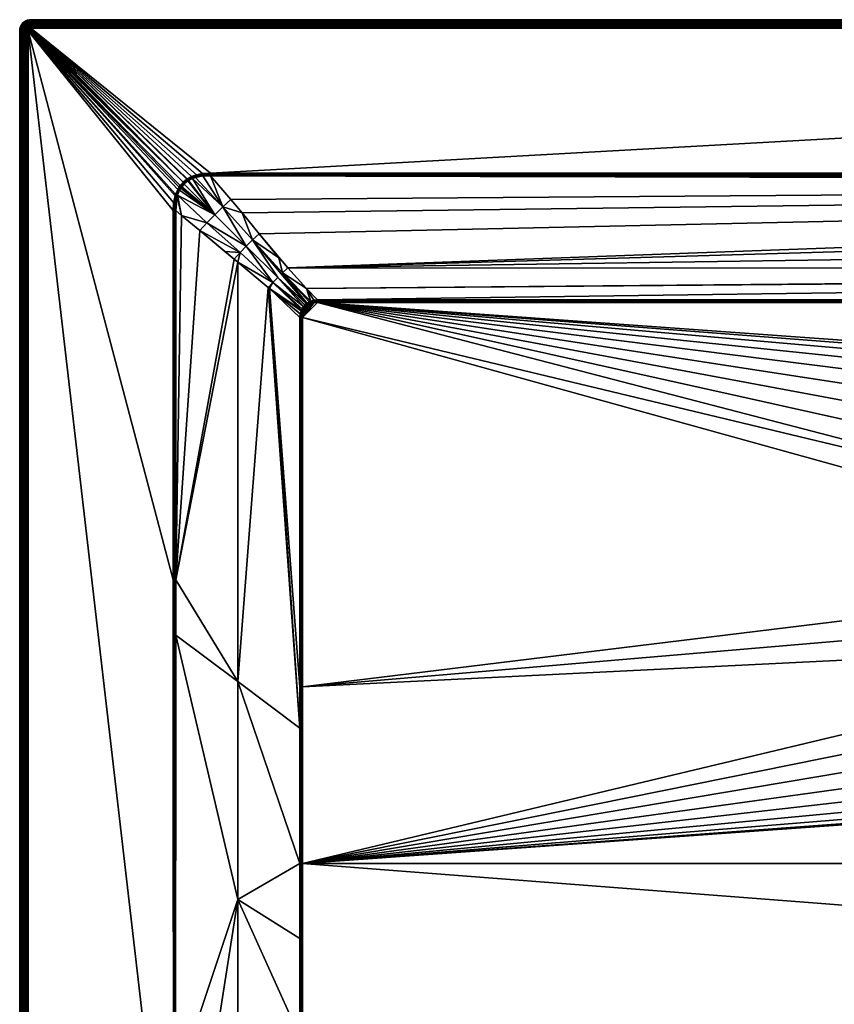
# Model space of a CAD drawing. Header units: centimetres. Extents: x 0 to 1000, y -700 to 0.
# Tile 2 of 9: x 0 to 289, y -350 to 0. Entities that reach past the tile are written whole.
import ezdxf

# ---------------------------------------------------------------- set-up
doc = ezdxf.new("R2010")
doc.units = ezdxf.units.CM
doc.layers.get('0').update_dxf_attribs({"color": 133})

msp = doc.modelspace()

# ---------------------------------------------------------------- meshes
at = {"color": 254}
mesh = msp.add_polyface(dxfattribs=at)
corners = [(4, 0, 27), (4, 0, 0), (3.37, -0.05, 0), (3.37, -0.05, 27), (2.76, -0.2, 0), (2.76, -0.2, 27), (2.18, -0.44, 0), (2.18, -0.44, 27), (4, -1.64, 29.67), (4, -1.24, 29.43), (3.63, -1.67, 29.67), (3.57, -1.27, 29.43), (3.27, -1.75, 29.67), (3.15, -1.37, 29.43), (4, -0.88, 29.12), (3.51, -0.92, 29.12), (3.04, -1.03, 29.12), (2.75, -1.54, 29.43), (2.58, -1.22, 29.12), (2.38, -1.76, 29.43), (4, -0.57, 28.76), (3.46, -0.62, 28.76), (2.94, -0.74, 28.76), (2.44, -0.95, 28.76), (2.17, -1.47, 29.12), (4, -0.33, 28.36), (3.43, -0.37, 28.36), (2.86, -0.51, 28.36), (2.33, -0.73, 28.36), (4, -0.15, 27.93), (3.4, -0.19, 27.93), (2.81, -0.34, 27.93), (2.25, -0.57, 27.93), (4, -0.04, 27.47), (3.38, -0.09, 27.47), (2.78, -0.23, 27.47), (2.2, -0.47, 27.47)]
mesh.append_faces([[corners[k] for k in face] for face in [(0, 1, 2, 0), (0, 2, 3, 0), (3, 2, 4, 3), (3, 4, 5, 3), (5, 4, 6, 5), (5, 6, 7, 5), (8, 9, 10, 8), (10, 9, 11, 10), (12, 11, 13, 12), (9, 14, 11, 9), (11, 14, 15, 11), (11, 15, 13, 11), (13, 15, 16, 13), (13, 16, 17, 13), (17, 16, 18, 17), (17, 18, 19, 17), (14, 20, 15, 14), (15, 20, 21, 15), (15, 21, 16, 15), (16, 21, 22, 16), (16, 22, 18, 16), (18, 22, 23, 18), (18, 23, 24, 18), (20, 25, 21, 20), (21, 25, 26, 21), (21, 26, 22, 21), (22, 26, 27, 22), (22, 27, 23, 22), (23, 27, 28, 23), (25, 29, 26, 25), (26, 29, 30, 26), (26, 30, 27, 26), (27, 30, 31, 27), (27, 31, 28, 27), (28, 31, 32, 28), (29, 33, 30, 29), (30, 33, 34, 30), (30, 34, 31, 30), (31, 34, 35, 31), (31, 35, 32, 31), (32, 35, 36, 32), (33, 0, 34, 33), (34, 0, 3, 34), (34, 3, 35, 34), (35, 3, 5, 35), (35, 5, 36, 35)]], dxfattribs={"vtx3": -1, "color": 254})
mesh = msp.add_polyface(dxfattribs=at)
corners = [(4, 0, 27), (996, 0, 0), (4, 0, 0), (4, -3, 30), (67.77, -54.51, 30), (996, -3, 30), (103.44, -100.05, 15.1), (101.95, -95.6, 16.47), (103.3, -100.11, 15.1), (93.45, -89.97, 18.49), (102.81, -100.32, 15.09), (104.54, -99.73, 15.12), (105.86, -99.54, 15.15), (91.69, -91.69, 18.35), (101.37, -101.37, 15.08), (101.84, -100.93, 15.08), (100.82, -102, 15.08), (101.3, -101.42, 15.08), (89.97, -93.45, 18.49), (100.11, -103.3, 15.1), (100.36, -102.74, 15.09), (95.31, -88.26, 18.91), (102.07, -100.76, 15.08), (105.86, -99.83, 15.08), (105.86, -100.01, 15.04), (104.59, -100.14, 15.03), (103.55, -100.41, 15.03), (102.96, -100.65, 15.02), (102.27, -101.05, 15.02), (102.05, -101.21, 15.02), (102.46, -101.35, 15), (103.11, -100.99, 15), (103.66, -100.79, 15), (104.65, -100.57, 15), (105.86, -100.49, 15), (105.86, -100.18, 15.02), (996, -2.53, 29.96), (4, -2.53, 29.96), (996, -2.07, 29.85), (4, -2.07, 29.85), (996, -1.64, 29.67), (4, -1.64, 29.67), (996, -1.24, 29.43), (4, -1.24, 29.43), (996, -0.88, 29.12), (4, -0.88, 29.12), (996, -0.57, 28.76), (4, -0.57, 28.76), (996, -0.33, 28.36), (4, -0.33, 28.36), (996, -0.15, 27.93), (4, -0.15, 27.93), (996, -0.04, 27.47), (4, -0.04, 27.47), (996, 0, 27)]
mesh.append_faces([[corners[k] for k in face] for face in [(0, 1, 2, 0), (3, 4, 5, 3), (6, 7, 8, 6), (8, 7, 9, 8), (8, 9, 10, 8), (6, 11, 7, 6), (7, 11, 12, 7), (13, 14, 15, 13), (13, 16, 17, 13), (13, 17, 14, 13), (18, 19, 20, 18), (18, 20, 16, 18), (7, 21, 9, 7), (9, 15, 22, 9), (9, 22, 10, 9), (23, 12, 24, 23), (24, 12, 11, 24), (24, 11, 25, 24), (25, 11, 6, 25), (25, 6, 26, 25), (26, 6, 8, 26), (26, 8, 27, 26), (8, 10, 27, 8), (27, 10, 22, 27), (27, 22, 28, 27), (28, 22, 15, 28), (28, 15, 29, 28), (28, 30, 31, 28), (28, 31, 27, 28), (27, 31, 32, 27), (27, 32, 26, 27), (26, 32, 33, 26), (26, 33, 25, 26), (25, 33, 34, 25), (25, 34, 24, 25), (24, 34, 35, 24), (3, 36, 37, 3), (37, 38, 39, 37), (39, 40, 41, 39), (41, 42, 43, 41), (43, 44, 45, 43), (45, 46, 47, 45), (47, 48, 49, 47), (49, 50, 51, 49), (51, 52, 53, 51), (53, 54, 0, 53)]], dxfattribs={"vtx3": -1, "color": 254})
mesh = msp.add_polyface(dxfattribs=at)
corners = [(895.32, -100.56, 15), (898.51, -102.26, 15), (896.26, -100.76, 15), (898.1, -101.79, 15), (896.96, -101.02, 15), (897.61, -101.39, 15), (911.74, -95.31, 18.91), (904.42, -101.93, 16.47), (900.46, -105.86, 15.15), (996, 0, 27), (996, 0, 0), (4, 0, 27), (996, -3, 30), (67.77, -54.51, 30), (932.23, -54.51, 30), (910.03, -93.45, 18.49), (899.89, -103.3, 15.1), (899.68, -102.81, 15.09), (908.31, -91.69, 18.35), (898.63, -101.37, 15.08), (899.07, -101.84, 15.08), (906.55, -89.97, 18.49), (898, -100.82, 15.08), (898.58, -101.3, 15.08), (904.35, -88.81, 18.73), (894.14, -99.54, 15.15), (895.43, -99.72, 15.12), (904.75, -88.32, 18.89), (896.48, -100.02, 15.1), (896.7, -100.11, 15.1), (897.26, -100.36, 15.09), (917.22, -78.3, 22.42), (921.7, -82.78, 22.42), (899.24, -102.07, 15.08), (898.34, -101.55, 15.02), (897.81, -101.1, 15.02), (897.11, -100.69, 15.02), (896.37, -100.39, 15.03), (895.38, -100.14, 15.03), (894.14, -100.01, 15.04), (894.14, -100.49, 15), (894.14, -100.18, 15.03), (894.14, -99.83, 15.08), (894.14, -99.97, 15.05)]
mesh.append_faces([[corners[k] for k in face] for face in [(0, 1, 2, 0), (2, 3, 4, 2), (4, 3, 5, 4), (6, 7, 8, 6), (9, 10, 11, 9), (12, 13, 14, 12), (7, 6, 15, 7), (16, 7, 15, 16), (16, 15, 17, 16), (18, 19, 20, 18), (21, 22, 18, 21), (18, 22, 23, 18), (18, 23, 19, 18), (24, 25, 26, 24), (21, 27, 24, 21), (26, 28, 24, 26), (24, 28, 29, 24), (24, 29, 21, 24), (21, 29, 30, 21), (21, 30, 22, 21), (31, 27, 21, 31), (32, 18, 20, 32), (15, 20, 33, 15), (15, 33, 17, 15), (34, 23, 22, 34), (34, 22, 35, 34), (35, 22, 30, 35), (35, 30, 36, 35), (36, 30, 29, 36), (36, 29, 37, 36), (5, 35, 36, 5), (5, 36, 4, 5), (4, 36, 37, 4), (4, 37, 2, 4), (2, 37, 38, 2), (2, 38, 0, 2), (0, 38, 39, 0), (0, 39, 40, 0), (39, 41, 40, 39), (29, 28, 37, 29), (37, 28, 26, 37), (37, 26, 38, 37), (38, 26, 25, 38), (38, 25, 39, 38), (39, 25, 42, 39), (39, 42, 43, 39)]], dxfattribs={"vtx3": -1, "color": 254})
mesh = msp.add_polyface(dxfattribs=at)
corners = [(3.41, -3.19, 30), (3.19, -3.41, 30), (58.11, -57.76, 30), (3.55, -3.11, 30), (3.69, -3.05, 30), (3, -4, 30), (57.05, -58.94, 30), (3.01, -3.84, 30), (3.05, -3.69, 30), (3.11, -3.55, 30), (0.05, -3.37, 27), (0.05, -3.37, 0), (0, -4, 0), (0, -4, 27), (2.81, -3.14, 29.96), (2.69, -3.33, 29.96), (2.6, -3.55, 29.96), (2.55, -3.77, 29.96), (2.53, -4, 29.96), (2.28, -3.13, 29.85), (2.17, -3.4, 29.85), (2.1, -3.7, 29.85), (2.07, -4, 29.85), (1.75, -3.27, 29.67), (1.67, -3.63, 29.67), (1.64, -4, 29.67), (1.37, -3.15, 29.43), (1.27, -3.57, 29.43), (1.24, -4, 29.43), (1.03, -3.04, 29.12), (0.92, -3.51, 29.12), (0.88, -4, 29.12), (0.74, -2.94, 28.76), (0.62, -3.46, 28.76), (0.57, -4, 28.76), (0.51, -2.86, 28.36), (0.37, -3.43, 28.36), (0.33, -4, 28.36), (0.19, -3.4, 27.93), (0.15, -4, 27.93), (0.09, -3.38, 27.47), (0.04, -4, 27.47)]
mesh.append_faces([[corners[k] for k in face] for face in [(0, 1, 2, 0), (0, 2, 3, 0), (3, 2, 4, 3), (5, 6, 7, 5), (7, 2, 8, 7), (8, 2, 9, 8), (10, 11, 12, 10), (10, 12, 13, 10), (1, 14, 9, 1), (9, 14, 15, 9), (9, 15, 8, 9), (8, 15, 16, 8), (8, 16, 7, 8), (7, 16, 17, 7), (7, 17, 5, 7), (5, 17, 18, 5), (15, 19, 16, 15), (16, 19, 20, 16), (16, 20, 17, 16), (17, 20, 21, 17), (17, 21, 18, 17), (18, 21, 22, 18), (20, 23, 21, 20), (21, 23, 24, 21), (21, 24, 22, 21), (22, 24, 25, 22), (23, 26, 24, 23), (24, 26, 27, 24), (24, 27, 25, 24), (25, 27, 28, 25), (27, 29, 30, 27), (27, 30, 28, 27), (28, 30, 31, 28), (30, 32, 33, 30), (30, 33, 31, 30), (31, 33, 34, 31), (33, 35, 36, 33), (33, 36, 34, 33), (34, 36, 37, 34), (36, 38, 37, 36), (37, 38, 39, 37), (38, 40, 39, 38), (39, 40, 41, 39), (40, 10, 41, 40), (41, 10, 13, 41)]], dxfattribs={"vtx3": -1, "color": 254})
mesh = msp.add_polyface(dxfattribs=at)
corners = [(0.44, -2.18, 27), (0.44, -2.18, 0), (0.2, -2.76, 0), (0.2, -2.76, 27), (0.05, -3.37, 0), (0.05, -3.37, 27), (2.44, -2.87, 29.85), (2.33, -2.33, 29.67), (2.09, -2.61, 29.67), (2.28, -3.13, 29.85), (1.9, -2.93, 29.67), (2.17, -3.4, 29.85), (1.75, -3.27, 29.67), (2.38, -1.76, 29.43), (2.05, -2.05, 29.43), (1.76, -2.38, 29.43), (1.54, -2.75, 29.43), (1.37, -3.15, 29.43), (1.79, -1.79, 29.12), (1.47, -2.17, 29.12), (1.22, -2.58, 29.12), (1.03, -3.04, 29.12), (1.27, -3.57, 29.43), (1.23, -1.99, 28.76), (0.95, -2.44, 28.76), (0.74, -2.94, 28.76), (0.92, -3.51, 29.12), (1.03, -1.84, 28.36), (0.73, -2.33, 28.36), (0.51, -2.86, 28.36), (0.62, -3.46, 28.76), (0.88, -1.74, 27.93), (0.57, -2.25, 27.93), (0.34, -2.81, 27.93), (0.37, -3.43, 28.36), (0.19, -3.4, 27.93), (0.79, -1.67, 27.47), (0.47, -2.2, 27.47), (0.23, -2.78, 27.47), (0.09, -3.38, 27.47)]
mesh.append_faces([[corners[k] for k in face] for face in [(0, 1, 2, 0), (0, 2, 3, 0), (3, 2, 4, 3), (3, 4, 5, 3), (6, 7, 8, 6), (6, 8, 9, 6), (9, 8, 10, 9), (9, 10, 11, 9), (11, 10, 12, 11), (7, 13, 14, 7), (7, 14, 8, 7), (8, 14, 15, 8), (8, 15, 10, 8), (10, 15, 16, 10), (10, 16, 12, 10), (12, 16, 17, 12), (15, 18, 19, 15), (15, 19, 16, 15), (16, 19, 20, 16), (16, 20, 17, 16), (17, 20, 21, 17), (17, 21, 22, 17), (19, 23, 20, 19), (20, 23, 24, 20), (20, 24, 21, 20), (21, 24, 25, 21), (21, 25, 26, 21), (24, 27, 28, 24), (24, 28, 25, 24), (25, 28, 29, 25), (25, 29, 30, 25), (28, 31, 32, 28), (28, 32, 29, 28), (29, 32, 33, 29), (29, 33, 34, 29), (34, 33, 35, 34), (32, 36, 37, 32), (32, 37, 33, 32), (33, 37, 38, 33), (33, 38, 35, 33), (35, 38, 39, 35), (37, 0, 38, 37), (38, 0, 3, 38), (38, 3, 39, 38), (39, 3, 5, 39)]], dxfattribs={"vtx3": -1, "color": 254})
mesh = msp.add_polyface(dxfattribs=at)
corners = [(2.18, -0.44, 27), (2.18, -0.44, 0), (1.65, -0.76, 0), (1.65, -0.76, 27), (1.17, -1.17, 0), (1.17, -1.17, 27), (0.76, -1.65, 0), (0.76, -1.65, 27), (0.44, -2.18, 0), (0.44, -2.18, 27), (2.38, -1.76, 29.43), (2.17, -1.47, 29.12), (2.05, -2.05, 29.43), (1.79, -1.79, 29.12), (1.76, -2.38, 29.43), (2.44, -0.95, 28.76), (1.99, -1.23, 28.76), (1.58, -1.58, 28.76), (1.47, -2.17, 29.12), (1.23, -1.99, 28.76), (2.33, -0.73, 28.36), (1.84, -1.03, 28.36), (1.4, -1.4, 28.36), (1.03, -1.84, 28.36), (0.95, -2.44, 28.76), (2.25, -0.57, 27.93), (1.74, -0.88, 27.93), (1.28, -1.28, 27.93), (0.88, -1.74, 27.93), (0.73, -2.33, 28.36), (2.2, -0.47, 27.47), (1.67, -0.79, 27.47), (1.2, -1.2, 27.47), (0.79, -1.67, 27.47), (0.57, -2.25, 27.93), (2.76, -0.2, 27), (0.47, -2.2, 27.47)]
mesh.append_faces([[corners[k] for k in face] for face in [(0, 1, 2, 0), (0, 2, 3, 0), (3, 2, 4, 3), (3, 4, 5, 3), (5, 4, 6, 5), (5, 6, 7, 5), (7, 6, 8, 7), (7, 8, 9, 7), (10, 11, 12, 10), (12, 11, 13, 12), (12, 13, 14, 12), (11, 15, 16, 11), (11, 16, 13, 11), (13, 16, 17, 13), (13, 17, 18, 13), (18, 17, 19, 18), (15, 20, 16, 15), (16, 20, 21, 16), (16, 21, 17, 16), (17, 21, 22, 17), (17, 22, 19, 17), (19, 22, 23, 19), (19, 23, 24, 19), (20, 25, 21, 20), (21, 25, 26, 21), (21, 26, 22, 21), (22, 26, 27, 22), (22, 27, 23, 22), (23, 27, 28, 23), (23, 28, 29, 23), (25, 30, 26, 25), (26, 30, 31, 26), (26, 31, 27, 26), (27, 31, 32, 27), (27, 32, 28, 27), (28, 32, 33, 28), (28, 33, 34, 28), (30, 35, 0, 30), (30, 0, 31, 30), (31, 0, 3, 31), (31, 3, 32, 31), (32, 3, 5, 32), (32, 5, 33, 32), (33, 5, 7, 33), (33, 7, 36, 33), (36, 7, 9, 36)]], dxfattribs={"vtx3": -1, "color": 254})
mesh = msp.add_polyface(dxfattribs=at)
corners = [(3.29, -3.29, 30), (3.19, -3.41, 30), (3.41, -3.19, 30), (4, -3, 30), (4, -2.53, 29.96), (3.84, -3.01, 30), (3.77, -2.55, 29.96), (3.69, -3.05, 30), (3.55, -2.6, 29.96), (3.55, -3.11, 30), (3.33, -2.69, 29.96), (3.14, -2.81, 29.96), (2.96, -2.96, 29.96), (2.81, -3.14, 29.96), (4, -2.07, 29.85), (3.7, -2.1, 29.85), (3.4, -2.17, 29.85), (3.13, -2.28, 29.85), (2.87, -2.44, 29.85), (2.64, -2.64, 29.85), (2.44, -2.87, 29.85), (2.69, -3.33, 29.96), (2.28, -3.13, 29.85), (4, -1.64, 29.67), (3.63, -1.67, 29.67), (3.27, -1.75, 29.67), (2.93, -1.9, 29.67), (2.61, -2.09, 29.67), (2.33, -2.33, 29.67), (3.57, -1.27, 29.43), (3.15, -1.37, 29.43), (2.75, -1.54, 29.43), (2.38, -1.76, 29.43), (2.58, -1.22, 29.12), (2.17, -1.47, 29.12)]
mesh.append_faces([[corners[k] for k in face] for face in [(0, 1, 2, 0), (3, 4, 5, 3), (5, 4, 6, 5), (5, 6, 7, 5), (7, 6, 8, 7), (7, 8, 9, 7), (9, 8, 10, 9), (9, 10, 2, 9), (2, 10, 11, 2), (2, 11, 0, 2), (0, 11, 12, 0), (0, 12, 1, 0), (1, 12, 13, 1), (4, 14, 6, 4), (6, 14, 15, 6), (6, 15, 8, 6), (8, 15, 16, 8), (8, 16, 10, 8), (10, 16, 17, 10), (10, 17, 11, 10), (11, 17, 18, 11), (11, 18, 12, 11), (12, 18, 19, 12), (12, 19, 13, 12), (13, 19, 20, 13), (13, 20, 21, 13), (21, 20, 22, 21), (14, 23, 15, 14), (15, 23, 24, 15), (15, 24, 16, 15), (16, 24, 25, 16), (16, 25, 17, 16), (17, 25, 26, 17), (17, 26, 18, 17), (18, 26, 27, 18), (18, 27, 19, 18), (19, 27, 28, 19), (19, 28, 20, 19), (24, 29, 25, 24), (25, 30, 26, 25), (26, 30, 31, 26), (26, 31, 27, 26), (27, 31, 32, 27), (27, 32, 28, 27), (32, 33, 34, 32)]], dxfattribs={"vtx3": -1, "color": 254})
mesh = msp.add_polyface(dxfattribs=at)
corners = [(54.51, -67.77, 30), (54.7, -64.99, 30), (3, -4, 30), (55.23, -62.57, 30), (55.39, -62.07, 30), (56.17, -60.31, 30), (59.37, -56.74, 30), (59.57, -56.61, 30), (4, -3, 30), (61.09, -55.78, 30), (62.87, -55.14, 30), (58.11, -57.76, 30), (3.19, -3.41, 30), (3.11, -3.55, 30), (3.84, -3.01, 30), (3.69, -3.05, 30), (56.65, -59.5, 30), (57.05, -58.94, 30), (3.01, -3.84, 30), (64.94, -54.71, 30), (67.77, -54.51, 30), (58.44, -58.44, 29.92), (59.77, -57.33, 29.92), (58.59, -58.26, 29.92), (62.43, -56.12, 29.9), (65.06, -55.55, 29.88), (63.09, -55.9, 29.89), (67.77, -54.82, 29.98), (67.77, -55.17, 29.93), (67.77, -54.99, 29.96), (65, -55.13, 29.97), (58.35, -58.01, 29.98), (59.57, -57.03, 29.98), (59.95, -57.21, 29.91), (59.76, -56.91, 29.98), (61.39, -56.46, 29.91), (61.24, -56.12, 29.98), (62.98, -55.52, 29.97), (67.77, -55.46, 29.85)]
mesh.append_faces([[corners[k] for k in face] for face in [(0, 1, 2, 0), (1, 3, 2, 1), (2, 3, 4, 2), (2, 4, 5, 2), (6, 7, 8, 6), (8, 7, 9, 8), (8, 9, 10, 8), (11, 12, 13, 11), (6, 8, 11, 6), (11, 8, 14, 11), (11, 14, 15, 11), (5, 16, 2, 5), (2, 16, 17, 2), (18, 17, 11, 18), (10, 19, 8, 10), (8, 19, 20, 8), (21, 22, 23, 21), (24, 25, 26, 24), (27, 20, 19, 27), (28, 29, 30, 28), (21, 23, 31, 21), (31, 23, 22, 31), (31, 22, 32, 31), (32, 22, 33, 32), (32, 33, 34, 32), (34, 33, 35, 34), (34, 35, 36, 34), (36, 35, 24, 36), (36, 24, 37, 36), (24, 26, 37, 24), (37, 26, 25, 37), (37, 25, 30, 37), (30, 25, 38, 30), (30, 38, 28, 30), (11, 31, 32, 11), (11, 32, 6, 11), (6, 32, 34, 6), (6, 34, 7, 6), (7, 34, 36, 7), (7, 36, 9, 7), (9, 36, 37, 9), (9, 37, 10, 9), (10, 37, 30, 10), (10, 30, 19, 10), (19, 30, 29, 19), (19, 29, 27, 19)]], dxfattribs={"vtx3": -1, "color": 254})
mesh = msp.add_polyface(dxfattribs=at)
corners = [(495.78, -150.39, 2.6), (500, -130.97, 14.4), (494.17, -131.46, 14.4), (491.56, -150.75, 2.6), (488.33, -131.96, 14.4), (461.48, -143.01, 14.4), (466.33, -139.73, 14.4), (466.09, -139.31, 14.66), (471.67, -137.32, 14.4), (477, -134.91, 14.4), (476.84, -134.45, 14.66), (488.25, -131.48, 14.66), (500, -130.48, 14.66), (500, -129.96, 14.85), (482.67, -133.44, 14.4), (488.16, -130.96, 14.85), (500, -129.41, 14.96), (476.67, -133.96, 14.85), (488.07, -130.43, 14.96), (500, -128.86, 15), (465.84, -138.85, 14.85), (476.49, -133.45, 14.96), (487.98, -129.89, 15), (456, -145.5, 14.85), (465.58, -138.38, 14.96), (476.3, -132.93, 15), (455.66, -145.08, 14.96), (465.31, -137.9, 15), (105.86, -99.83, 15.08), (894.14, -99.83, 15.08), (894.14, -99.54, 15.15), (932.23, -54.82, 29.98), (67.77, -54.51, 30), (67.77, -54.82, 29.98), (932.23, -54.99, 29.96), (67.77, -54.99, 29.96), (932.23, -55.17, 29.92), (67.77, -55.17, 29.93), (67.77, -55.46, 29.85), (4, -3, 30), (996, -3, 30), (996, -2.53, 29.96), (4, -2.53, 29.96), (996, -2.07, 29.85), (4, -2.07, 29.85), (996, -1.64, 29.67), (4, -1.64, 29.67), (996, -1.24, 29.43), (4, -1.24, 29.43), (996, -0.88, 29.12), (4, -0.88, 29.12), (996, -0.57, 28.76), (4, -0.57, 28.76), (996, -0.33, 28.36), (4, -0.33, 28.36), (996, -0.15, 27.93), (4, -0.15, 27.93), (996, -0.04, 27.47), (4, -0.04, 27.47), (996, 0, 27)]
mesh.append_faces([[corners[k] for k in face] for face in [(0, 1, 2, 0), (3, 2, 4, 3), (5, 6, 7, 5), (8, 9, 10, 8), (11, 12, 13, 11), (9, 14, 10, 9), (10, 14, 11, 10), (10, 11, 15, 10), (15, 11, 13, 15), (15, 13, 16, 15), (6, 8, 7, 6), (7, 8, 10, 7), (7, 10, 17, 7), (17, 10, 15, 17), (17, 15, 18, 17), (18, 15, 16, 18), (18, 16, 19, 18), (20, 7, 17, 20), (20, 17, 21, 20), (21, 17, 18, 21), (21, 18, 22, 21), (22, 18, 19, 22), (23, 20, 24, 23), (24, 20, 21, 24), (24, 21, 25, 24), (25, 21, 22, 25), (26, 24, 27, 26), (27, 24, 25, 27), (14, 4, 11, 14), (11, 4, 2, 11), (11, 2, 12, 11), (12, 2, 1, 12), (28, 29, 30, 28), (31, 32, 33, 31), (34, 33, 35, 34), (36, 37, 38, 36), (39, 40, 41, 39), (42, 41, 43, 42), (44, 43, 45, 44), (46, 45, 47, 46), (48, 47, 49, 48), (50, 49, 51, 50), (52, 51, 53, 52), (54, 53, 55, 54), (56, 55, 57, 56), (58, 57, 59, 58)]], dxfattribs={"vtx3": -1, "color": 254})
mesh = msp.add_polyface(dxfattribs=at)
corners = [(55.12, -619.77, 29.97), (66.25, -621.17, 28.96), (66.25, -542.33, 28), (77.5, -235.31, 22.5), (55.46, -199.08, 29.85), (55.45, -218.83, 29.85), (77.5, -312.79, 22.55), (55.4, -379.2, 29.89), (66.25, -384.63, 26.58), (55.37, -449.44, 29.9), (55.24, -539.56, 29.94), (77.5, -390.26, 23.16), (77.5, -467.72, 24.36), (77.5, -545.16, 26), (77.5, -622.58, 27.93), (0, -696, 27), (0, -4, 0), (0, -696, 0), (3, -696, 30), (54.62, -449.44, 30), (3, -4, 30), (55, -449.44, 29.98), (55, -697, 30), (54.99, -199.08, 29.96), (54.51, -199.08, 30), (2.53, -4, 29.96), (2.53, -696, 29.96), (2.07, -4, 29.85), (2.07, -696, 29.85), (1.64, -4, 29.67), (1.64, -696, 29.67), (1.24, -4, 29.43), (1.24, -696, 29.43), (0.88, -4, 29.12), (0.88, -696, 29.12), (0.57, -4, 28.76), (0.57, -696, 28.76), (0.33, -4, 28.36), (0.33, -696, 28.36), (0.15, -4, 27.93), (0.15, -696, 27.93), (0.04, -4, 27.47), (0.04, -696, 27.47), (0, -4, 27)]
mesh.append_faces([[corners[k] for k in face] for face in [(0, 1, 2, 0), (3, 4, 5, 3), (3, 5, 6, 3), (6, 5, 7, 6), (6, 7, 8, 6), (8, 7, 9, 8), (8, 9, 2, 8), (2, 9, 10, 2), (2, 10, 0, 2), (11, 6, 8, 11), (11, 8, 12, 11), (12, 8, 2, 12), (12, 2, 13, 12), (13, 2, 1, 13), (13, 1, 14, 13), (15, 16, 17, 15), (18, 19, 20, 18), (10, 9, 21, 10), (22, 10, 21, 22), (9, 7, 21, 9), (21, 7, 5, 21), (21, 5, 23, 21), (23, 5, 4, 23), (22, 21, 19, 22), (19, 21, 23, 19), (19, 23, 24, 19), (18, 20, 25, 18), (18, 25, 26, 18), (26, 25, 27, 26), (26, 27, 28, 26), (28, 27, 29, 28), (28, 29, 30, 28), (30, 29, 31, 30), (30, 31, 32, 30), (32, 31, 33, 32), (32, 33, 34, 32), (34, 33, 35, 34), (34, 35, 36, 34), (36, 35, 37, 36), (36, 37, 38, 36), (38, 37, 39, 38), (38, 39, 40, 38), (40, 39, 41, 40), (40, 41, 42, 40), (42, 41, 43, 42), (42, 43, 15, 42)]], dxfattribs={"vtx3": -1, "color": 254})
mesh = msp.add_polyface(dxfattribs=at)
corners = [(88.32, -95.24, 18.89), (77.49, -86.22, 22.5), (77.5, -235.31, 22.5), (76.16, -85.11, 22.95), (55.46, -199.08, 29.85), (57.54, -69.64, 29.15), (55.46, -67.77, 29.85), (63.97, -74.98, 27.01), (72.9, -82.39, 24.03), (88.73, -95.59, 18.76), (99.54, -237.16, 15.15), (99.54, -105.86, 15.15), (99.54, -251.8, 15.15), (92.04, -84.65, 20.12), (95.31, -88.26, 18.91), (85.11, -76.16, 22.95), (0, -4, 27), (0, -4, 0), (0, -696, 27), (3, -4, 30), (54.62, -449.44, 30), (54.51, -199.08, 30), (54.51, -67.77, 30), (66.56, -72.19, 26.38), (78.3, -82.78, 22.42), (80.51, -80.51, 22.24), (79.01, -68.7, 25.43), (74.99, -63.96, 27.01), (72.19, -66.56, 26.38), (89.97, -93.45, 18.49), (100.82, -102, 15.08), (91.69, -91.69, 18.35), (100.02, -103.52, 15.1), (100.11, -103.3, 15.1), (69.34, -69.34, 26.16), (82.78, -78.3, 22.42), (93.45, -89.97, 18.49), (101.84, -100.93, 15.08), (54.99, -67.77, 29.96), (54.99, -199.08, 29.96), (55.55, -65.11, 29.88), (55.13, -65.05, 29.97)]
mesh.append_faces([[corners[k] for k in face] for face in [(0, 1, 2, 0), (1, 3, 4, 1), (5, 6, 4, 5), (5, 4, 7, 5), (7, 4, 3, 7), (7, 3, 8, 7), (9, 10, 11, 9), (9, 0, 12, 9), (1, 4, 2, 1), (13, 14, 15, 13), (16, 17, 18, 16), (19, 20, 21, 19), (19, 21, 22, 19), (23, 24, 25, 23), (26, 27, 28, 26), (29, 30, 31, 29), (1, 0, 29, 1), (29, 0, 9, 29), (9, 32, 33, 9), (9, 33, 29, 9), (23, 5, 7, 23), (23, 7, 24, 23), (24, 7, 8, 24), (24, 8, 3, 24), (34, 23, 25, 34), (34, 25, 28, 34), (28, 25, 35, 28), (28, 35, 26, 28), (36, 14, 13, 36), (36, 13, 35, 36), (35, 13, 15, 35), (35, 15, 26, 35), (3, 1, 24, 3), (24, 1, 29, 24), (24, 29, 25, 24), (25, 29, 31, 25), (25, 31, 35, 25), (35, 31, 37, 35), (35, 37, 36, 35), (6, 38, 39, 6), (39, 4, 6, 39), (21, 39, 38, 21), (21, 38, 22, 21), (38, 6, 40, 38), (22, 38, 41, 22)]], dxfattribs={"vtx3": -1, "color": 254})
mesh = msp.add_polyface(dxfattribs=at)
corners = [(56.12, -62.33, 29.9), (56.09, -62.4, 29.9), (66.56, -72.19, 26.38), (55.55, -65.11, 29.88), (55.46, -67.77, 29.85), (55.98, -62.8, 29.9), (57.54, -69.64, 29.15), (57.61, -59.36, 29.92), (57.24, -59.89, 29.91), (69.34, -69.34, 26.16), (56.81, -60.65, 29.91), (59.95, -57.21, 29.91), (59.77, -57.33, 29.92), (58.44, -58.44, 29.92), (72.19, -66.56, 26.38), (74.99, -63.96, 27.01), (67.77, -55.46, 29.85), (65.06, -55.55, 29.88), (61.39, -56.46, 29.91), (62.43, -56.12, 29.9), (54.99, -67.77, 29.96), (55.13, -65.05, 29.97), (55.6, -62.68, 29.97), (55.76, -62.2, 29.97), (56.49, -60.48, 29.98), (56.95, -59.7, 29.98), (57.34, -59.15, 29.98), (58.35, -58.01, 29.98), (54.51, -67.77, 30), (54.7, -64.99, 30), (55.23, -62.57, 30), (55.39, -62.07, 30), (56.17, -60.31, 30), (56.65, -59.5, 30), (57.05, -58.94, 30), (58.11, -57.76, 30)]
mesh.append_faces([[corners[k] for k in face] for face in [(0, 1, 2, 0), (3, 4, 5, 3), (5, 4, 6, 5), (5, 6, 1, 5), (7, 8, 9, 7), (9, 8, 10, 9), (9, 10, 0, 9), (9, 11, 12, 9), (7, 9, 13, 7), (13, 9, 12, 13), (14, 15, 16, 14), (14, 16, 17, 14), (11, 9, 18, 11), (18, 9, 14, 18), (18, 14, 19, 18), (19, 14, 17, 19), (1, 6, 2, 1), (0, 2, 9, 0), (20, 3, 21, 20), (21, 3, 5, 21), (21, 5, 22, 21), (22, 5, 1, 22), (22, 1, 23, 22), (1, 0, 23, 1), (23, 0, 10, 23), (23, 10, 24, 23), (24, 10, 8, 24), (24, 8, 25, 24), (25, 8, 7, 25), (25, 7, 26, 25), (26, 7, 13, 26), (26, 13, 27, 26), (28, 21, 29, 28), (29, 21, 22, 29), (29, 22, 30, 29), (30, 22, 23, 30), (30, 23, 31, 30), (31, 23, 24, 31), (31, 24, 32, 31), (32, 24, 25, 32), (32, 25, 33, 32), (33, 25, 26, 33), (33, 26, 34, 33), (34, 26, 27, 34), (34, 27, 35, 34)]], dxfattribs={"vtx3": -1, "color": 254})
mesh = msp.add_polyface(dxfattribs=at)
corners = [(894.14, -100.49, 15), (500, -128.86, 15), (512.02, -129.89, 15), (523.7, -132.93, 15), (534.69, -137.9, 15), (544.69, -144.65, 15), (553.4, -153, 15), (899.51, -105.86, 15), (566.01, -173.48, 15), (569.54, -185.01, 15), (560.58, -162.7, 15), (925.02, -63.97, 27.01), (930.29, -57.63, 29.12), (95.31, -88.26, 18.91), (932.23, -55.46, 29.85), (67.77, -55.46, 29.85), (914.89, -76.16, 22.95), (904.75, -88.32, 18.89), (101.95, -95.6, 16.47), (904.35, -88.81, 18.73), (105.86, -99.54, 15.15), (894.14, -99.54, 15.15), (561.42, -169.03, 14.4), (564.05, -174.26, 14.4), (564.51, -174.08, 14.66), (565.77, -179.86, 14.4), (567.48, -185.46, 14.4), (567.96, -185.35, 14.66), (568.23, -191.26, 14.4), (568.97, -197.07, 14.4), (569.46, -197.05, 14.66), (568.72, -202.92, 14.4), (568.96, -208.83, 14.66), (569.98, -197.03, 14.85), (569.48, -208.9, 14.85), (568.47, -185.24, 14.85), (570.52, -197, 14.96), (570.01, -208.97, 14.96), (564.99, -173.88, 14.85), (569, -185.13, 14.96), (571.07, -196.98, 15), (570.56, -209.04, 15), (559.64, -163.28, 14.85), (565.5, -173.68, 14.96), (560.11, -162.99, 14.96), (894.14, -100.18, 15.03), (894.14, -100.01, 15.04), (105.86, -100.01, 15.04), (894.14, -99.97, 15.05), (894.14, -99.83, 15.08), (105.86, -99.83, 15.08), (932.23, -54.51, 30), (67.77, -54.51, 30), (932.23, -54.82, 29.98), (67.77, -54.82, 29.98), (932.23, -54.99, 29.96), (67.77, -54.99, 29.96), (932.23, -55.17, 29.92)]
mesh.append_faces([[corners[k] for k in face] for face in [(0, 1, 2, 0), (0, 2, 3, 0), (3, 4, 0, 3), (0, 4, 5, 0), (0, 5, 6, 0), (7, 8, 9, 7), (6, 10, 0, 6), (0, 10, 8, 0), (11, 12, 13, 11), (14, 15, 12, 14), (16, 11, 13, 16), (16, 13, 17, 16), (17, 18, 19, 17), (19, 20, 21, 19), (22, 23, 24, 22), (25, 26, 27, 25), (28, 29, 30, 28), (29, 31, 30, 29), (30, 31, 32, 30), (26, 28, 27, 26), (27, 28, 30, 27), (27, 30, 33, 27), (33, 30, 34, 33), (23, 25, 24, 23), (24, 25, 27, 24), (24, 27, 35, 24), (35, 27, 33, 35), (35, 33, 36, 35), (36, 33, 37, 36), (38, 24, 35, 38), (38, 35, 39, 38), (39, 35, 36, 39), (39, 36, 40, 39), (40, 36, 41, 40), (42, 38, 43, 42), (43, 38, 39, 43), (43, 39, 9, 43), (9, 39, 40, 9), (44, 43, 8, 44), (8, 43, 9, 8), (45, 46, 47, 45), (48, 49, 50, 48), (51, 52, 53, 51), (53, 54, 55, 53), (55, 56, 57, 55), (57, 15, 14, 57)]], dxfattribs={"vtx3": -1, "color": 254})
mesh = msp.add_polyface(dxfattribs=at)
corners = [(430.46, -185.01, 15), (100.49, -105.86, 15), (428.93, -196.98, 15), (433.99, -173.48, 15), (105.86, -100.49, 15), (439.42, -162.7, 15), (446.6, -153, 15), (455.31, -144.65, 15), (465.31, -137.9, 15), (476.3, -132.93, 15), (487.98, -129.89, 15), (500, -128.86, 15), (894.14, -100.49, 15), (85.11, -76.16, 22.95), (95.31, -88.26, 18.91), (930.29, -57.63, 29.12), (79.01, -68.7, 25.43), (74.99, -63.96, 27.01), (431.28, -202.92, 14.4), (431.03, -197.07, 14.4), (430.54, -197.05, 14.66), (431.77, -191.26, 14.4), (432.52, -185.46, 14.4), (432.04, -185.35, 14.66), (434.23, -179.86, 14.4), (435.95, -174.26, 14.4), (435.49, -174.08, 14.66), (438.58, -169.03, 14.4), (441.22, -163.81, 14.4), (440.8, -163.55, 14.66), (440.36, -163.28, 14.85), (435.01, -173.88, 14.85), (439.89, -162.99, 14.96), (431.53, -185.24, 14.85), (434.5, -173.68, 14.96), (430.02, -197.03, 14.85), (431, -185.13, 14.96), (429.48, -197, 14.96), (105.86, -100.18, 15.02), (894.14, -100.18, 15.03), (105.86, -100.01, 15.04), (894.14, -99.97, 15.05), (105.86, -99.83, 15.08), (894.14, -99.54, 15.15), (105.86, -99.54, 15.15), (67.77, -54.99, 29.96), (67.77, -55.17, 29.93), (932.23, -55.17, 29.92)]
mesh.append_faces([[corners[k] for k in face] for face in [(0, 1, 2, 0), (0, 3, 4, 0), (4, 5, 6, 4), (6, 7, 4, 6), (4, 7, 8, 4), (4, 8, 9, 4), (9, 10, 4, 9), (4, 10, 11, 4), (4, 11, 12, 4), (13, 14, 15, 13), (13, 15, 16, 13), (16, 15, 17, 16), (18, 19, 20, 18), (21, 22, 23, 21), (24, 25, 26, 24), (27, 28, 29, 27), (25, 27, 26, 25), (26, 27, 29, 26), (26, 29, 30, 26), (22, 24, 23, 22), (23, 24, 26, 23), (23, 26, 31, 23), (31, 26, 30, 31), (31, 30, 32, 31), (19, 21, 20, 19), (20, 21, 23, 20), (20, 23, 33, 20), (33, 23, 31, 33), (33, 31, 34, 33), (34, 31, 32, 34), (34, 32, 5, 34), (35, 20, 33, 35), (35, 33, 36, 35), (36, 33, 34, 36), (36, 34, 3, 36), (3, 34, 5, 3), (37, 35, 36, 37), (37, 36, 0, 37), (0, 36, 3, 0), (2, 37, 0, 2), (4, 12, 38, 4), (38, 39, 40, 38), (40, 41, 42, 40), (42, 43, 44, 42), (45, 46, 47, 45)]], dxfattribs={"vtx3": -1, "color": 254})
mesh = msp.add_polyface(dxfattribs=at)
corners = [(516.65, -152.89, 2.6), (528.33, -137.32, 14.4), (523, -134.91, 14.4), (512.55, -151.82, 2.6), (517.33, -133.44, 14.4), (508.44, -150.75, 2.6), (511.67, -131.96, 14.4), (504.22, -150.39, 2.6), (505.83, -131.46, 14.4), (500, -150.03, 2.6), (500, -130.97, 14.4), (930.29, -57.63, 29.12), (67.77, -55.46, 29.85), (74.99, -63.96, 27.01), (904.75, -88.32, 18.89), (95.31, -88.26, 18.91), (101.95, -95.6, 16.47), (904.35, -88.81, 18.73), (105.86, -99.54, 15.15), (533.67, -139.73, 14.4), (533.91, -139.31, 14.66), (538.52, -143.01, 14.4), (543.37, -146.29, 14.4), (543.68, -145.91, 14.66), (544.34, -145.08, 14.96), (534.42, -138.38, 14.96), (534.16, -138.85, 14.85), (523.7, -132.93, 15), (512.02, -129.89, 15), (511.93, -130.43, 14.96), (534.69, -137.9, 15), (544.69, -144.65, 15), (523.16, -134.45, 14.66), (523.33, -133.96, 14.85), (523.51, -133.45, 14.96), (500, -128.86, 15), (500, -129.41, 14.96), (544, -145.5, 14.85), (511.75, -131.48, 14.66), (511.84, -130.96, 14.85), (500, -130.48, 14.66), (500, -129.96, 14.85), (105.86, -100.18, 15.02), (894.14, -100.49, 15), (894.14, -100.18, 15.03), (105.86, -100.01, 15.04), (894.14, -100.01, 15.04), (894.14, -99.97, 15.05)]
mesh.append_faces([[corners[k] for k in face] for face in [(0, 1, 2, 0), (3, 2, 4, 3), (5, 4, 6, 5), (7, 6, 8, 7), (9, 8, 10, 9), (11, 12, 13, 11), (14, 15, 16, 14), (17, 16, 18, 17), (1, 19, 20, 1), (21, 22, 23, 21), (24, 25, 26, 24), (27, 28, 29, 27), (30, 25, 31, 30), (31, 25, 24, 31), (32, 26, 33, 32), (33, 26, 25, 33), (33, 25, 34, 33), (34, 25, 30, 34), (34, 30, 27, 34), (35, 36, 28, 35), (19, 21, 20, 19), (20, 21, 23, 20), (20, 23, 37, 20), (2, 1, 32, 2), (32, 1, 20, 32), (32, 20, 26, 32), (26, 20, 37, 26), (26, 37, 24, 26), (38, 6, 4, 38), (27, 29, 34, 27), (34, 29, 39, 34), (34, 39, 33, 34), (33, 39, 38, 33), (33, 38, 32, 33), (32, 38, 4, 32), (32, 4, 2, 32), (40, 10, 8, 40), (28, 36, 29, 28), (29, 36, 41, 29), (29, 41, 39, 29), (39, 41, 40, 39), (39, 40, 38, 39), (38, 40, 8, 38), (38, 8, 6, 38), (42, 43, 44, 42), (45, 46, 47, 45)]], dxfattribs={"vtx3": -1, "color": 254})
mesh = msp.add_polyface(dxfattribs=at)
corners = [(450.26, -202.11, 2.6), (431.03, -197.07, 14.4), (431.28, -202.92, 14.4), (450.44, -206.35, 2.6), (431.53, -208.77, 14.4), (451.33, -210.49, 2.6), (432.76, -214.49, 14.4), (452.22, -214.63, 2.6), (433.99, -220.21, 14.4), (428.93, -196.98, 15), (100.49, -237.16, 15), (429.44, -209.04, 15), (431.98, -220.83, 15), (99.54, -251.8, 15.15), (99.54, -237.16, 15.15), (88.73, -95.59, 18.76), (88.32, -95.24, 18.89), (77.5, -235.31, 22.5), (441.43, -236.06, 14.4), (438.36, -231.08, 14.4), (437.92, -231.3, 14.66), (436.18, -225.65, 14.4), (433.52, -220.36, 14.66), (431.04, -208.83, 14.66), (430.54, -197.05, 14.66), (430.02, -197.03, 14.85), (430.52, -208.9, 14.85), (429.48, -197, 14.96), (433.03, -220.51, 14.85), (429.99, -208.97, 14.96), (444.1, -241.34, 14.66), (437.46, -231.53, 14.85), (432.51, -220.67, 14.96), (443.69, -241.65, 14.85), (436.97, -231.78, 14.96), (443.25, -241.97, 14.96), (436.48, -232.03, 15), (442.81, -242.3, 15), (100.01, -237.16, 15.04), (100.49, -105.86, 15), (100.01, -105.86, 15.04)]
mesh.append_faces([[corners[k] for k in face] for face in [(0, 1, 2, 0), (3, 2, 4, 3), (5, 4, 6, 5), (7, 6, 8, 7), (9, 10, 11, 9), (11, 10, 12, 11), (13, 14, 15, 13), (13, 16, 17, 13), (18, 19, 20, 18), (21, 8, 22, 21), (6, 4, 23, 6), (4, 2, 23, 4), (23, 2, 24, 23), (23, 24, 25, 23), (8, 6, 22, 8), (22, 6, 23, 22), (22, 23, 26, 22), (26, 23, 25, 26), (26, 25, 27, 26), (19, 21, 20, 19), (20, 21, 22, 20), (20, 22, 28, 20), (28, 22, 26, 28), (28, 26, 29, 28), (29, 26, 27, 29), (29, 27, 9, 29), (30, 18, 20, 30), (30, 20, 31, 30), (31, 20, 28, 31), (31, 28, 32, 31), (32, 28, 29, 32), (32, 29, 11, 32), (11, 29, 9, 11), (33, 30, 31, 33), (33, 31, 34, 33), (34, 31, 32, 34), (34, 32, 12, 34), (12, 32, 11, 12), (35, 33, 34, 35), (35, 34, 36, 35), (36, 34, 12, 36), (37, 35, 36, 37), (38, 10, 39, 38), (13, 38, 14, 13), (14, 38, 40, 14)]], dxfattribs={"vtx3": -1, "color": 254})
mesh = msp.add_polyface(dxfattribs=at)
corners = [(428.93, -196.98, 15), (100.49, -105.86, 15), (100.49, -237.16, 15), (105.86, -100.49, 15), (433.99, -173.48, 15), (439.42, -162.7, 15), (430.46, -185.01, 15), (104.65, -100.57, 15), (100.56, -104.68, 15), (103.66, -100.79, 15), (100.76, -103.74, 15), (103.11, -100.99, 15), (101.02, -103.04, 15), (102.46, -101.35, 15), (101.39, -102.39, 15), (102.26, -101.49, 15), (101.79, -101.9, 15), (99.72, -104.57, 15.12), (88.73, -95.59, 18.76), (99.54, -105.86, 15.15), (100.02, -103.52, 15.1), (102.05, -101.21, 15.02), (101.84, -100.93, 15.08), (101.37, -101.37, 15.08), (101.55, -101.66, 15.02), (101.3, -101.42, 15.08), (100.82, -102, 15.08), (101.1, -102.19, 15.02), (100.36, -102.74, 15.09), (100.69, -102.89, 15.02), (100.11, -103.3, 15.1), (100.39, -103.63, 15.03), (100.01, -105.86, 15.04), (100.14, -104.62, 15.03), (102.27, -101.05, 15.02), (100.01, -237.16, 15.04), (99.54, -237.16, 15.15)]
mesh.append_faces([[corners[k] for k in face] for face in [(0, 1, 2, 0), (3, 4, 5, 3), (6, 3, 1, 6), (1, 3, 7, 1), (1, 7, 8, 1), (8, 7, 9, 8), (8, 9, 10, 8), (10, 9, 11, 10), (10, 11, 12, 10), (12, 11, 13, 12), (12, 13, 14, 12), (14, 13, 15, 14), (14, 15, 16, 14), (17, 18, 19, 17), (17, 20, 18, 17), (21, 22, 23, 21), (21, 23, 24, 21), (23, 25, 24, 23), (24, 25, 26, 24), (24, 26, 27, 24), (27, 26, 28, 27), (27, 28, 29, 27), (29, 28, 30, 29), (29, 30, 31, 29), (32, 1, 8, 32), (32, 8, 33, 32), (33, 8, 10, 33), (33, 10, 31, 33), (31, 10, 12, 31), (31, 12, 29, 31), (29, 12, 14, 29), (29, 14, 27, 29), (27, 14, 16, 27), (27, 16, 24, 27), (24, 16, 15, 24), (24, 15, 21, 24), (21, 15, 13, 21), (21, 13, 34, 21), (30, 20, 31, 30), (31, 20, 17, 31), (31, 17, 33, 31), (33, 17, 19, 33), (33, 19, 32, 33), (35, 1, 32, 35), (36, 32, 19, 36)]], dxfattribs={"vtx3": -1, "color": 254})
mesh = msp.add_polyface(dxfattribs=at)
corners = [(899.51, -300, 15), (563.52, -232.03, 15), (557.19, -242.3, 15), (549.22, -251.36, 15), (539.84, -258.94, 15), (529.3, -264.82, 15), (570.56, -209.04, 15), (568.02, -220.83, 15), (517.93, -268.84, 15), (506.03, -270.88, 15), (100.49, -300, 15), (899.52, -361.62, 15.51), (100.48, -361.62, 15.51), (899.55, -409.32, 16.64), (100.45, -409.32, 16.64), (899.56, -431.39, 17.16), (900.46, -326.55, 15.37), (922.5, -312.79, 22.55), (900.46, -300, 15.15), (922.5, -235.31, 22.5), (900.46, -251.8, 15.15), (900.46, -361.62, 15.66), (900.44, -401.31, 16.58), (922.5, -390.26, 23.16), (900.42, -431.39, 17.29), (543.21, -253.52, 14.4), (538.66, -257.19, 14.4), (538.93, -257.6, 14.66), (533.55, -260.05, 14.4), (528.64, -263.35, 14.66), (547.77, -249.84, 14.4), (548.11, -250.19, 14.66), (539.22, -258.03, 14.85), (528.85, -263.83, 14.85), (548.47, -250.57, 14.85), (539.53, -258.48, 14.96), (529.07, -264.32, 14.96), (548.84, -250.96, 14.96), (900, -431.39, 17.19), (899.99, -361.62, 15.54), (899.99, -300, 15.04), (899.99, -237.16, 15.04), (899.51, -237.16, 15)]
mesh.append_faces([[corners[k] for k in face] for face in [(0, 1, 2, 0), (2, 3, 0, 2), (0, 3, 4, 0), (0, 4, 5, 0), (0, 6, 7, 0), (0, 7, 1, 0), (5, 8, 0, 5), (0, 8, 9, 0), (0, 9, 10, 0), (0, 10, 11, 0), (11, 12, 13, 11), (13, 14, 15, 13), (16, 17, 18, 16), (18, 17, 19, 18), (19, 20, 18, 19), (21, 22, 23, 21), (23, 22, 24, 23), (21, 17, 16, 21), (25, 26, 27, 25), (26, 28, 27, 26), (27, 28, 29, 27), (30, 25, 31, 30), (31, 25, 27, 31), (31, 27, 32, 31), (32, 27, 33, 32), (34, 31, 32, 34), (34, 32, 35, 34), (35, 32, 36, 35), (37, 34, 35, 37), (37, 35, 4, 37), (4, 35, 5, 4), (3, 37, 4, 3), (38, 24, 22, 38), (38, 22, 39, 38), (18, 40, 16, 18), (16, 40, 39, 16), (16, 39, 21, 16), (21, 39, 22, 21), (13, 38, 39, 13), (13, 39, 11, 13), (11, 39, 40, 11), (11, 40, 0, 11), (18, 20, 40, 18), (40, 20, 41, 40), (41, 42, 0, 41), (41, 0, 40, 41)]], dxfattribs={"vtx3": -1, "color": 254})
mesh = msp.add_polyface(dxfattribs=at)
corners = [(472.02, -241.4, 2.6), (456.79, -253.52, 14.4), (461.34, -257.19, 14.4), (450.78, -251.36, 15), (442.81, -242.3, 15), (100.49, -300, 15), (436.48, -232.03, 15), (431.98, -220.83, 15), (100.49, -237.16, 15), (482.07, -268.84, 15), (470.7, -264.82, 15), (460.16, -258.94, 15), (506.03, -270.88, 15), (493.97, -270.88, 15), (99.54, -251.8, 15.15), (77.5, -235.31, 22.5), (99.54, -300, 15.15), (77.5, -312.79, 22.55), (99.54, -326.55, 15.37), (99.54, -361.62, 15.66), (77.5, -390.26, 23.16), (99.56, -401.31, 16.58), (466.45, -260.05, 14.4), (461.07, -257.6, 14.66), (452.23, -249.84, 14.4), (451.89, -250.19, 14.66), (448.37, -245.44, 14.4), (451.53, -250.57, 14.85), (471.36, -263.35, 14.66), (460.78, -258.03, 14.85), (451.16, -250.96, 14.96), (443.25, -241.97, 14.96), (471.15, -263.83, 14.85), (460.47, -258.48, 14.96), (470.93, -264.32, 14.96), (100.01, -300, 15.04), (100.01, -237.16, 15.04), (100.01, -361.62, 15.54), (100, -431.39, 17.19), (100.45, -409.32, 16.64), (100.48, -361.62, 15.51)]
mesh.append_faces([[corners[k] for k in face] for face in [(0, 1, 2, 0), (3, 4, 5, 3), (4, 6, 5, 4), (5, 6, 7, 5), (5, 7, 8, 5), (9, 10, 5, 9), (5, 10, 11, 5), (5, 11, 3, 5), (5, 12, 13, 5), (5, 13, 9, 5), (14, 15, 16, 14), (16, 15, 17, 16), (16, 17, 18, 16), (18, 17, 19, 18), (20, 21, 19, 20), (19, 17, 20, 19), (22, 2, 23, 22), (1, 24, 25, 1), (24, 26, 25, 24), (2, 1, 23, 2), (23, 1, 25, 23), (23, 25, 27, 23), (28, 22, 23, 28), (28, 23, 29, 28), (29, 23, 27, 29), (29, 27, 30, 29), (30, 27, 31, 30), (32, 29, 33, 32), (33, 29, 30, 33), (33, 30, 3, 33), (3, 30, 4, 3), (34, 33, 11, 34), (11, 33, 3, 11), (35, 5, 8, 35), (35, 8, 36, 35), (16, 35, 14, 16), (14, 35, 36, 14), (5, 35, 37, 5), (21, 38, 37, 21), (21, 37, 19, 21), (37, 39, 40, 37), (37, 40, 5, 37), (19, 37, 18, 19), (18, 37, 35, 18), (18, 35, 16, 18)]], dxfattribs={"vtx3": -1, "color": 254})
mesh = msp.add_polyface(dxfattribs=at)
corners = [(504.24, -249.79, 2.6), (505.85, -268.78, 14.4), (508.41, -249.07, 2.6), (511.62, -267.79, 14.4), (512.59, -248.36, 2.6), (517.39, -266.8, 14.4), (516.59, -246.94, 2.6), (522.91, -264.85, 14.4), (520.58, -245.53, 2.6), (528.43, -262.9, 14.4), (524.28, -243.47, 2.6), (533.55, -260.05, 14.4), (527.98, -241.4, 2.6), (538.66, -257.19, 14.4), (500, -249.97, 2.6), (500, -268.78, 14.4), (899.52, -361.62, 15.51), (100.49, -300, 15), (100.48, -361.62, 15.51), (899.55, -409.32, 16.64), (100.45, -409.32, 16.64), (504.2, -249.3, 2.34), (504.15, -248.78, 2.15), (495.8, -249.3, 2.34), (528.64, -263.35, 14.66), (517.52, -267.28, 14.66), (505.9, -269.27, 14.66), (494.1, -269.27, 14.66), (505.94, -269.79, 14.85), (494.06, -269.79, 14.85), (517.65, -267.78, 14.85), (505.99, -270.33, 14.96), (494.01, -270.33, 14.96), (538.93, -257.6, 14.66), (528.85, -263.83, 14.85), (517.79, -268.31, 14.96), (506.03, -270.88, 15), (493.97, -270.88, 15), (539.22, -258.03, 14.85), (529.07, -264.32, 14.96), (517.93, -268.84, 15), (539.53, -258.48, 14.96), (529.3, -264.82, 15)]
mesh.append_faces([[corners[k] for k in face] for face in [(0, 1, 2, 0), (2, 1, 3, 2), (2, 3, 4, 2), (4, 3, 5, 4), (4, 5, 6, 4), (6, 5, 7, 6), (6, 7, 8, 6), (8, 7, 9, 8), (8, 9, 10, 8), (10, 9, 11, 10), (12, 11, 13, 12), (14, 15, 0, 14), (0, 15, 1, 0), (16, 17, 18, 16), (19, 18, 20, 19), (14, 0, 21, 14), (21, 0, 2, 21), (21, 22, 23, 21), (11, 9, 24, 11), (7, 5, 25, 7), (3, 1, 26, 3), (1, 15, 26, 1), (26, 15, 27, 26), (5, 3, 25, 5), (25, 3, 26, 25), (25, 26, 28, 25), (28, 26, 29, 28), (9, 7, 24, 9), (24, 7, 25, 24), (24, 25, 30, 24), (30, 25, 28, 30), (30, 28, 31, 30), (31, 28, 32, 31), (33, 24, 34, 33), (34, 24, 30, 34), (34, 30, 35, 34), (35, 30, 31, 35), (35, 31, 36, 35), (36, 31, 37, 36), (38, 34, 39, 38), (39, 34, 35, 39), (39, 35, 40, 39), (40, 35, 36, 40), (41, 39, 42, 41), (42, 39, 40, 42)]], dxfattribs={"vtx3": -1, "color": 254})

doc.saveas('drawing.dxf')
